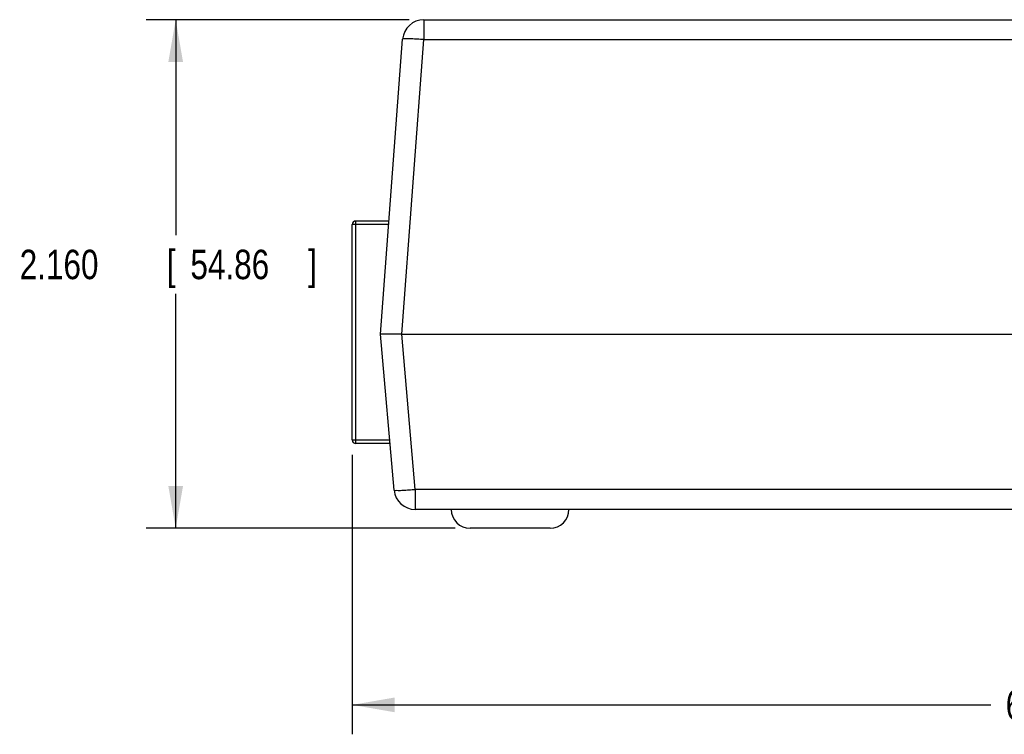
# Model space of a CAD drawing. Header units: inches. Extents: x 0 to 22, y 0 to 17.
# Tile 3 of 11: x 9.4 to 13.5, y 5.1 to 8.1. Entities that reach past the tile are written whole.
import ezdxf

# ---------------------------------------------------------------- set-up
doc = ezdxf.new("R2010")
doc.units = ezdxf.units.IN
doc.header["$LTSCALE"] = 1.21
doc.header["$MEASUREMENT"] = 0
doc.layers.get('0').update_dxf_attribs({"linetype": 'CONTINUOUS'})
doc.layers.add('DIMENSIONS', color=7, linetype='CONTINUOUS')
doc.styles.get("Standard").update_dxf_attribs({"font": 'txt', "width": 0.8})
doc.dimstyles.new('DIMSTYLE_1', dxfattribs={"dimtxt": 0.125, "dimasz": 0.18, "dimexe": 0.18, "dimexo": 0.0625, "dimgap": 0.09, "dimtad": 0, "dimtih": 1, "dimtoh": 1, "dimdec": 3, "dimzin": 4, "dimdsep": 46, "dimtxsty": 'STANDARD', "dimblk": '_FILLED', "dimblk1": '_FILLED', "dimblk2": '_FILLED', "dimcen": 0.09, "dimadec": 0, "dimazin": 0, "dimtp": 0.01, "dimtm": 0.01, "dimtfac": 1, "dimtdec": 3, "dimtofl": 0, "dimtmove": 0, "dimatfit": 3, "dimldrblk": '_FILLED', "dimfxl": 1, "dimtolj": 1, "dimtzin": 4, "dimarcsym": 0})

# ---------------------------------------------------------------- blocks, each defined once
blk = doc.blocks.new('_FILLED')
at = {"color": 0, "linetype": 'BYBLOCK'}
blk.add_solid([(0, 0), (-1, 0.174), (-1, -0.174)], dxfattribs=at)
blk = doc.blocks.new('*D1')
at = {"layer": 'DIMENSIONS', "color": 2, "linetype": 'CONTINUOUS'}
for p, q in [((11.0169, 8.1392), (9.9008, 8.1392)), ((10.0258, 8.1392), (10.0258, 7.2247)), ((10.0258, 5.9792), (10.0258, 6.9747)), ((11.2133, 5.9792), (9.9008, 5.9792))]:
    blk.add_line(p, q, dxfattribs=at)
at = {"layer": 'DIMENSIONS', "color": 2, "linetype": 'CONTINUOUS', "xscale": 0.18, "yscale": 0.18, "zscale": 0.18}
for p, rotation in [((10.0258, 8.1392), 90), ((10.0258, 5.9792), 270)]:
    blk.add_blockref('_FILLED', p, dxfattribs=dict(at, rotation=rotation))
at = {"layer": 'DIMENSIONS', "color": 2, "linetype": 'CONTINUOUS', "width": 0.8}
for s, p in [('2.160', (9.3633, 7.0372)), ('[', (9.9883, 7.0372)), ('54.86', (10.0883, 7.0372)), (']', (10.5883, 7.0372))]:
    blk.add_text(s, height=0.125, dxfattribs=at).set_placement(p)
blk = doc.blocks.new('*D2')
at = {"layer": 'DIMENSIONS', "color": 2, "linetype": 'CONTINUOUS'}
for p, q in [((17.5958, 6.5164), (17.5958, 5.1042)), ((10.7758, 6.2917), (10.7758, 5.1042)), ((10.7758, 5.2292), (13.488, 5.2292)), ((17.5958, 5.2292), (15.038, 5.2292))]:
    blk.add_line(p, q, dxfattribs=at)
at = {"layer": 'DIMENSIONS', "color": 2, "linetype": 'CONTINUOUS', "xscale": 0.18, "yscale": 0.18, "zscale": 0.18, "rotation": 180}
blk.add_blockref('_FILLED', (10.7758, 5.2292), dxfattribs=at)
at = {"layer": 'DIMENSIONS', "color": 2, "linetype": 'CONTINUOUS', "xscale": 0.18, "yscale": 0.18, "zscale": 0.18}
blk.add_blockref('_FILLED', (17.5958, 5.2292), dxfattribs=at)
at = {"layer": 'DIMENSIONS', "color": 2, "linetype": 'CONTINUOUS', "width": 0.8}
for s, p in [('6.820', (13.5505, 5.1667)), ('[', (14.1755, 5.1667)), ('173.23', (14.2755, 5.1667)), (']', (14.8755, 5.1667))]:
    blk.add_text(s, height=0.125, dxfattribs=at).set_placement(p)

msp = doc.modelspace()

# ---------------------------------------------------------------- linework, layer by layer
at = {"color": 7, "linetype": 'CONTINUOUS'}
for p, q in [((11.0794, 8.1392), (11.0794, 8.0546)), ((11.0794, 8.1392), (17.4123, 8.1392)), ((10.8958, 6.8042), (10.9896, 8.0559)), ((10.9857, 6.8042), (11.0794, 8.0546)), ((11.0794, 8.0546), (17.4123, 8.0546)), ((10.7908, 6.3392), (10.7908, 7.2842)), ((10.9318, 7.2842), (10.7908, 7.2842)), ((10.7758, 6.3542), (10.7758, 7.2692)), ((10.9307, 7.2692), (10.7758, 7.2692)), ((10.9537, 6.1414), (10.8958, 6.8042)), ((11.0433, 6.1444), (10.9858, 6.8042)), ((10.9858, 6.8042), (17.5059, 6.8042)), ((10.7758, 6.3542), (10.9351, 6.3542)), ((10.9364, 6.3392), (10.7908, 6.3392)), ((11.0433, 6.1444), (11.0433, 6.0592)), ((17.4484, 6.1444), (11.0433, 6.1444)), ((17.4484, 6.0592), (11.0433, 6.0592)), ((11.6158, 5.9792), (11.2758, 5.9792))]:
    msp.add_line(p, q, dxfattribs=at)
for centre, radius, start, end in [((11.0794, 8.0492), 0.09, 90, 175.7162), ((10.7908, 7.2692), 0.015, 90, 180), ((10.7908, 6.3542), 0.015, 180, 270), ((11.0433, 6.1492), 0.09, 184.9863, 270), ((11.2758, 6.0592), 0.08, 180, 270), ((11.6158, 6.0592), 0.08, 270, 360)]:
    msp.add_arc(centre, radius, start, end, dxfattribs=at)
for points, knots in [([(11.0794, 8.0546), (11.0702, 8.0553), (11.0526, 8.0565), (11.029, 8.0574), (11.0084, 8.0584), (10.9985, 8.0569), (10.9897, 8.0575), (10.9896, 8.0559)], [0, 0, 0, 0, 0.305286, 0.583652, 0.804858, 0.947745, 1, 1, 1, 1]), ([(10.9858, 6.8042), (10.9765, 6.8042), (10.9588, 6.8043), (10.9346, 6.8043), (10.9154, 6.8042), (10.903, 6.8041), (10.8973, 6.8042), (10.8958, 6.8042)], [0, 0, 0, 0, 0.309762, 0.588494, 0.809268, 0.951045, 1, 1, 1, 1]), ([(10.9537, 6.1414), (10.9538, 6.1399), (10.9626, 6.1409), (10.9723, 6.1395), (10.9929, 6.1409), (11.0165, 6.1421), (11.0341, 6.1436), (11.0433, 6.1444)], [0, 0, 0, 0, 0.051402, 0.193519, 0.414065, 0.69186, 1, 1, 1, 1])]:
    msp.add_open_spline(points, degree=3, knots=knots, dxfattribs=at)

# ---------------------------------------------------------------- dimensions: what is measured, and where the dimension line sits
at = {"layer": 'DIMENSIONS', "color": 2, "linetype": 'CONTINUOUS'}
dim = msp.add_linear_dim(base=(10.0258, 8.1392), p1=(11.2133, 5.9792), p2=(11.0169, 8.1392), angle=90, dimstyle='DIMSTYLE_1', dxfattribs=at)
dim.commit()
dim.dimension.update_dxf_attribs({"geometry": '*D1', "text_midpoint": (10.0258, 7.0997), "dimtype": 160})
dim = msp.add_linear_dim(base=(17.5958, 5.2292), p1=(10.7758, 6.2917), p2=(17.5958, 6.5164), dimstyle='DIMSTYLE_1', dxfattribs=at)
dim.commit()
dim.dimension.update_dxf_attribs({"geometry": '*D2', "text_midpoint": (14.263, 5.2292), "dimtype": 160})

doc.saveas('drawing.dxf')
